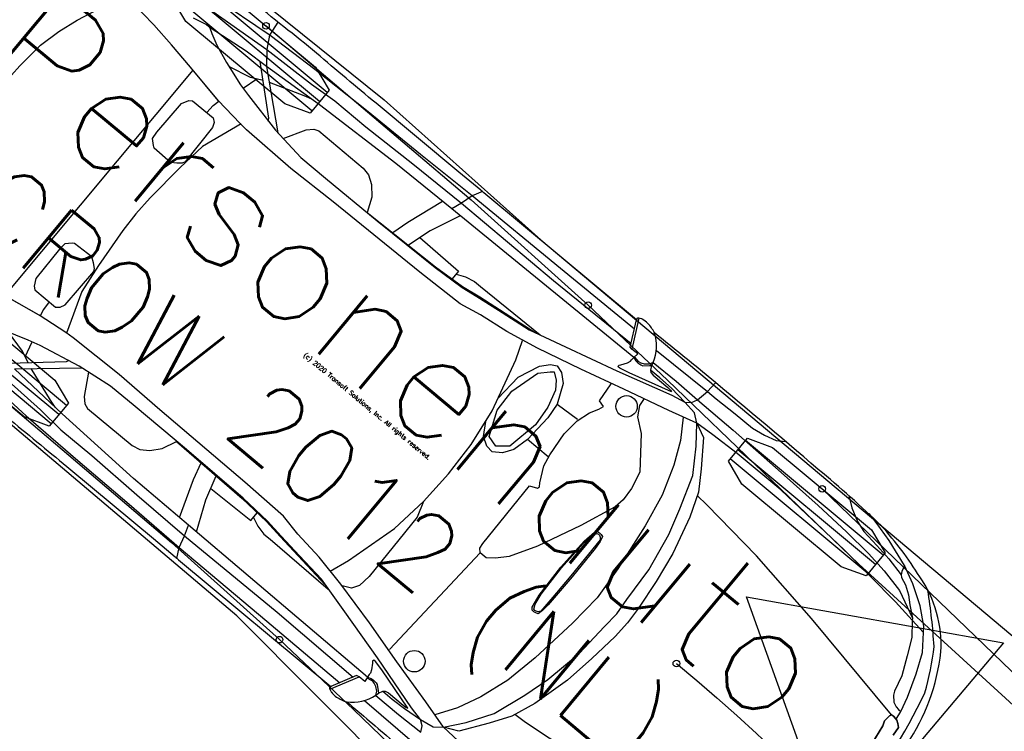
# Model space of a CAD drawing. Header units: metres. Extents: x 183890 to 185675, y 327401 to 328446.
# Tile 21 of 69: x 184137.79 to 184141.56, y 327850.25 to 327852.97. Entities that reach past the tile are written whole.
import ezdxf
from ezdxf.enums import TextEntityAlignment as Align

# ---------------------------------------------------------------- set-up
doc = ezdxf.new("R2010")
doc.units = ezdxf.units.M
doc.header["$LTSCALE"] = 0.2
doc.header["$PDMODE"] = 35
doc.header["$PDSIZE"] = 0.2
for name, color, linetype in [('O_WEGEN_A_TROTTOIR', 252, 'Continuous'), ('O_WEGEN_T_MAATVOERING', 1, 'Continuous'), ('Rijcurves', 1, 'Continuous'), ('Z_ZZZ_L_AAND_INRITTEN', 2, 'Continuous')]:
    doc.layers.add(name, color=color, linetype=linetype)
doc.styles.add('ROMANS', font='romans.shx', dxfattribs={"width": 0.9})
doc.styles.add('TSText', font='Simplex.shx')
doc.dimstyles.new('1_200', dxfattribs={"dimscale": 0.2, "dimtxt": 1.8, "dimasz": 1.8, "dimexe": 1.8, "dimexo": 0.625, "dimgap": 0.9, "dimtad": 1, "dimlfac": -1, "dimzin": 0, "dimdsep": 46, "dimtxsty": 'ROMANS', "dimcen": 0.9, "dimse1": 1, "dimse2": 1, "dimadec": 0, "dimazin": 0, "dimtfac": 1, "dimtix": 1, "dimtofl": 0, "dimtmove": 2, "dimatfit": 3, "dimfxl": 1, "dimtolj": 1, "dimtzin": 0, "dimarcsym": 0})

# ---------------------------------------------------------------- blocks, each defined once
blk = doc.blocks.new('*D109')
at = {"layer": 'Defpoints', "color": 0, "transparency": 16777216}
for p in [(184144.3207, 327850.2052), (184141.4114, 327847.4262), (184141.7247, 327847.1592)]:
    blk.add_point(p, dxfattribs=at)
at = {"layer": 'O_WEGEN_T_MAATVOERING', "color": 0, "lineweight": -2, "transparency": 16777216}
blk.add_line((184143.7738, 327850.1982), (184141.6449, 327847.7002), dxfattribs=at)
at = {"layer": 'O_WEGEN_T_MAATVOERING', "color": 0, "transparency": 16777216}
for points in [[(184143.7282, 327850.2371), (184143.8195, 327850.1593), (184144.0074, 327850.4722)], [(184141.5992, 327847.7391), (184141.6905, 327847.6613), (184141.4114, 327847.4262)]]:
    blk.add_solid(points, dxfattribs=at)
at = {"layer": 'O_WEGEN_T_MAATVOERING', "color": 0, "transparency": 16777216, "insert": (184142.4354, 327849.1827), "char_height": 0.36, "attachment_point": 5, "rotation": 49.5601, "style": 'ROMANS'}
blk.add_mtext('\\A1;4.00', dxfattribs=at)
blk = doc.blocks.new('*U250')
at = {"layer": 'O_WEGEN_T_MAATVOERING', "color": 6, "linetype": 'Continuous'}
blk.add_circle((0, 0), 0.0127, dxfattribs=at)
blk = doc.blocks.new('*U255')
at = {"layer": 'O_WEGEN_T_MAATVOERING', "color": 2, "linetype": 'Continuous'}
blk.add_circle((0, 0), 0.0127, dxfattribs=at)
blk = doc.blocks.new('*U259')
at = {"layer": 'O_WEGEN_T_MAATVOERING', "color": 2, "linetype": 'Continuous'}
blk.add_circle((0, 0), 0.0127, dxfattribs=at)
blk = doc.blocks.new('*U260')
at = {"layer": 'O_WEGEN_T_MAATVOERING', "color": 2, "linetype": 'Continuous'}
blk.add_circle((0, 0), 0.0127, dxfattribs=at)
blk = doc.blocks.new('*U262')
at = {"layer": 'O_WEGEN_T_MAATVOERING', "color": 2, "linetype": 'Continuous'}
blk.add_circle((0, 0), 0.0127, dxfattribs=at)
blk = doc.blocks.new('*U272')
at = {"layer": 'O_WEGEN_T_MAATVOERING', "color": 2, "linetype": 'Continuous'}
blk.add_circle((0, 0), 0.0127, dxfattribs=at)
blk = doc.blocks.new('*U274')
at = {"layer": 'O_WEGEN_T_MAATVOERING', "color": 2, "linetype": 'Continuous'}
blk.add_circle((0, 0), 0.0127, dxfattribs=at)
blk = doc.blocks.new('*U289')
at = {"layer": 'O_WEGEN_T_MAATVOERING', "color": 3, "linetype": 'Continuous', "flags": 128}
for points in [[(184138.0979, 327853.517), (184139.4146, 327852.4578), (184140.0137, 327851.9216), (184142.1151, 327850.156), (184142.3646, 327849.8987), (184142.7049, 327849.4968), (184143.2441, 327849.176), (184143.5071, 327849.0538), (184143.7669, 327848.957), (184144.03, 327848.8832), (184144.2951, 327848.8318), (184144.5703, 327848.8018)], [(184144.8485, 327845.8853), (184144.3459, 327845.9858), (184143.8851, 327846.1348), (184143.4349, 327846.3376), (184143.0191, 327846.5814), (184142.6409, 327846.8571), (184142.2917, 327847.1663), (184141.3212, 327848.1052), (184140.674, 327848.6714), (184140.066, 327849.2594), (184138.8499, 327850.4812), (184136.8887, 327852.1425), (184138.0598, 327853.5487)]]:
    blk.add_lwpolyline(points, dxfattribs=at)
blk = doc.blocks.new('*U293')
at = {"layer": 'O_WEGEN_T_MAATVOERING', "color": 7, "linetype": 'Continuous'}
for p, q in [((-11.962, 2.991), (-11.944, 2.87)), ((-8.621, 3), (-8.686, 2.874)), ((-5.944, 2.687), (-6.103, 3)), ((-6.093, 3.035), (-5.911, 2.679)), ((-4.84, 2.878), (-4.833, 3.03)), ((-3.784, 2.957), (-3.687, 3.023)), ((-2.64, 3.011), (-2.511, 2.914)), ((-2.159, 2.971), (-2.301, 3)), ((-1.891, 2.899), (-2.159, 2.971)), ((-11.944, 2.87), (-11.935, 2.801)), ((-10.366, 2.851), (-11.223, 2.832)), ((-9.519, 2.86), (-10.366, 2.851)), ((-8.686, 2.874), (-9.519, 2.86)), ((-8.686, 2.874), (-8.732, 2.72)), ((-7.25, 2.883), (-8.686, 2.874)), ((-6.048, 2.892), (-7.25, 2.883)), ((-5.666, 2.864), (-4.84, 2.878)), ((-4.87, 2.718), (-4.84, 2.878)), ((-4.84, 2.878), (-4.699, 2.879)), ((-4.699, 2.879), (-4.394, 2.885)), ((-4.394, 2.885), (-4.111, 2.885)), ((-4.111, 2.885), (-3.94, 2.914)), ((-3.94, 2.914), (-3.784, 2.957)), ((-2.511, 2.914), (-2.348, 2.827)), ((-1.539, 2.782), (-1.891, 2.899)), ((-11.927, 2.801), (-12.961, 2.697)), ((-11.935, 2.801), (-11.847, 2.637)), ((-11.223, 2.832), (-11.927, 2.801)), ((-7.222, 2.711), (-5.966, 2.729)), ((-5.6, 2.723), (-5.625, 2.675)), ((-5.6, 2.723), (-5.592, 2.679)), ((-5.598, 2.722), (-5.228, 2.726)), ((-5.228, 2.726), (-4.87, 2.718)), ((-2.348, 2.827), (-2.206, 2.783)), ((-2.206, 2.783), (-1.968, 2.754)), ((-1.968, 2.754), (-1.745, 2.718)), ((-1.312, 2.673), (-1.539, 2.782)), ((-1.539, 2.782), (-1.518, 2.701)), ((-12.952, 2.551), (-11.847, 2.637)), ((-11.847, 2.637), (-11.135, 2.661)), ((-11.847, 2.637), (-11.714, 2.473)), ((-11.135, 2.661), (-10.775, 2.689)), ((-10.775, 2.689), (-10.269, 2.689)), ((-10.269, 2.689), (-9.519, 2.708)), ((-9.519, 2.708), (-8.732, 2.72)), ((-8.732, 2.72), (-8.778, 2.585)), ((-5.826, 2.612), (-8.778, 2.585)), ((-8.732, 2.72), (-7.222, 2.711)), ((-5.911, 2.679), (-5.944, 2.687)), ((-5.817, 2.679), (-5.911, 2.679)), ((-5.829, 2.575), (-5.826, 2.612)), ((-5.826, 2.612), (-5.817, 2.679)), ((-5.826, 2.612), (-5.78, 2.599)), ((-5.813, 2.623), (-5.825, 2.624)), ((-5.78, 2.619), (-5.813, 2.623)), ((-5.744, 2.611), (-5.78, 2.619)), ((-5.78, 2.599), (-5.744, 2.595)), ((-5.711, 2.619), (-5.744, 2.611)), ((-5.744, 2.595), (-5.699, 2.599)), ((-5.67, 2.635), (-5.711, 2.619)), ((-5.699, 2.599), (-5.674, 2.607)), ((-5.674, 2.607), (-5.613, 2.663)), ((-5.625, 2.675), (-5.67, 2.635)), ((-5.613, 2.663), (-5.592, 2.679)), ((-5.592, 2.679), (-5.564, 2.627)), ((-5.564, 2.627), (-5.543, 2.607)), ((-5.411, 2.626), (-5.563, 2.626)), ((-5.543, 2.607), (-5.498, 2.599)), ((-5.498, 2.599), (-5.257, 2.599)), ((-5.217, 2.622), (-5.411, 2.626)), ((-5.257, 2.599), (-5.208, 2.595)), ((-4.974, 2.595), (-5.217, 2.622)), ((-4.974, 2.595), (-4.907, 2.646)), ((-4.907, 2.646), (-4.87, 2.718)), ((-4.87, 2.718), (-4.282, 2.711)), ((-4.282, 2.711), (-3.479, 2.689)), ((-3.479, 2.689), (-2.854, 2.667)), ((-2.854, 2.667), (-2.37, 2.638)), ((-2.37, 2.638), (-1.983, 2.609)), ((-1.983, 2.609), (-1.693, 2.566)), ((-1.745, 2.718), (-1.499, 2.664)), ((-1.518, 2.701), (-1.499, 2.664)), ((-1.499, 2.664), (-1.475, 2.641)), ((-1.475, 2.641), (-1.375, 2.603)), ((-1.375, 2.603), (-1.265, 2.529)), ((-1.063, 2.519), (-1.312, 2.673)), ((-10.892, 2.528), (-11.714, 2.473)), ((-11.559, 2.341), (-11.118, 2.492)), ((-11.118, 2.492), (-11.018, 2.52)), ((-9.684, 2.575), (-10.892, 2.528)), ((-8.778, 2.585), (-9.684, 2.575)), ((-8.926, 2.583), (-9.093, 2.104)), ((-8.644, 2.586), (-8.813, 2.2)), ((-5.891, 2.439), (-5.846, 2.511)), ((-5.884, 2.349), (-5.155, 2.555)), ((-5.846, 2.511), (-5.829, 2.551)), ((-5.829, 2.551), (-5.829, 2.575)), ((-5.187, 2.587), (-5.748, 2.427)), ((-5.208, 2.595), (-5.187, 2.587)), ((-5.155, 2.555), (-4.974, 2.595)), ((-4.692, 2.487), (-5.062, 2.384)), ((-4.795, 2.566), (-4.974, 2.595)), ((-4.692, 2.487), (-4.795, 2.566)), ((-4.44, 2.502), (-4.692, 2.487)), ((-4.692, 2.487), (-4.509, 2.4)), ((-4.509, 2.258), (-4.692, 2.487)), ((-4.058, 2.518), (-4.44, 2.502)), ((-3.345, 2.518), (-4.058, 2.518)), ((-2.241, 2.446), (-3.345, 2.518)), ((-1.693, 2.566), (-1.388, 2.5)), ((-1.388, 2.5), (-1.039, 2.337)), ((-1.265, 2.529), (-1.174, 2.445)), ((-0.867, 2.351), (-1.063, 2.519)), ((-12.812, 2.354), (-12.632, 2.395)), ((-12.632, 2.395), (-12.59, 2.395)), ((-12.59, 2.395), (-12.569, 2.39)), ((-12.569, 2.39), (-12.506, 2.349)), ((-12.033, 2.456), (-12.568, 2.39)), ((-11.714, 2.473), (-12.033, 2.456)), ((-11.272, 1.991), (-11.814, 2.468)), ((-11.714, 2.473), (-11.069, 1.922)), ((-5.907, 2.419), (-5.891, 2.439)), ((-5.903, 2.399), (-5.907, 2.419)), ((-5.874, 2.399), (-5.903, 2.399)), ((-5.748, 2.427), (-5.874, 2.399)), ((-5.062, 2.384), (-5.667, 2.229)), ((-4.872, 2.435), (-4.709, 2.187)), ((-4.509, 2.4), (-4.282, 2.081)), ((-1.336, 2.357), (-2.241, 2.446)), ((-1.024, 2.315), (-1.336, 2.357)), ((-1.174, 2.445), (-1.039, 2.337)), ((-0.819, 2.286), (-0.867, 2.351)), ((-12.506, 2.349), (-12.363, 2.277)), ((-12.363, 2.277), (-12.131, 2.189)), ((-11.779, 2.239), (-12.067, 2.169)), ((-11.632, 2.307), (-11.779, 2.239)), ((-11.705, 2.273), (-11.76, 2.073)), ((-10.819, 2.179), (-10.752, 2.245)), ((-10.752, 2.245), (-10.691, 2.271)), ((-10.691, 2.271), (-9.961, 2.267)), ((-9.961, 2.267), (-9.856, 2.247)), ((-9.856, 2.247), (-9.748, 2.175)), ((-6.572, 2.166), (-5.884, 2.349)), ((-5.667, 2.229), (-6.243, 2.074)), ((-5.398, 2.3), (-5.387, 2.196)), ((-4.309, 1.948), (-4.509, 2.258)), ((-1.039, 2.337), (-1.02, 2.309)), ((-0.819, 2.286), (-1.024, 2.315)), ((-1.02, 2.309), (-0.891, 2.146)), ((-0.666, 2.085), (-0.819, 2.286)), ((-12.131, 2.189), (-11.815, 2.087)), ((-10.973, 1.91), (-10.819, 2.179)), ((-9.748, 2.175), (-9.646, 2.057)), ((-9.093, 2.104), (-9.156, 1.882)), ((-8.813, 2.2), (-8.905, 1.887)), ((-7.059, 2.04), (-6.572, 2.166)), ((-5.81, 1.918), (-5.832, 2.176)), ((-5.387, 2.196), (-5.313, 2.073)), ((-4.709, 2.187), (-4.573, 1.895)), ((-0.891, 2.146), (-0.786, 1.931)), ((-13.134, 1.968), (-13.529, 2.009)), ((-11.815, 2.087), (-11.654, 2.045)), ((-11.654, 2.045), (-11.113, 1.928)), ((-11.256, 1.959), (-11.272, 1.991)), ((-9.646, 2.057), (-9.566, 1.873)), ((-8.857, 2.05), (-8.211, 2.038)), ((-8.211, 1.99), (-8.1, 2.039)), ((-8.211, 2.038), (-8.211, 1.915)), ((-8.1, 2.039), (-7.976, 2.065)), ((-7.976, 2.065), (-7.877, 2.065)), ((-7.877, 2.065), (-6.913, 2.078)), ((-7.8, 1.96), (-6.978, 2.061)), ((-7.794, 1.948), (-7.459, 1.988)), ((-7.459, 1.988), (-7.059, 2.04)), ((-6.243, 2.074), (-6.83, 1.931)), ((-5.313, 2.073), (-5.144, 1.938)), ((-4.282, 2.081), (-4.119, 1.833)), ((-0.556, 1.828), (-0.666, 2.085)), ((-12.801, 1.917), (-13.134, 1.968)), ((-12.443, 1.855), (-12.801, 1.917)), ((-11.113, 1.928), (-10.649, 1.869)), ((-10.649, 1.869), (-10.245, 1.869)), ((-10.245, 1.869), (-9.403, 1.869)), ((-9.566, 1.873), (-8.472, 1.896)), ((-9.403, 1.869), (-8.467, 1.886)), ((-8.472, 1.896), (-8.051, 1.922)), ((-8.467, 1.886), (-8.046, 1.911)), ((-8.051, 1.922), (-7.8, 1.96)), ((-8.046, 1.911), (-7.794, 1.948)), ((-6.83, 1.931), (-7.259, 1.845)), ((-6.946, 1.641), (-7.038, 1.882)), ((-6.668, 1.773), (-6.573, 1.876)), ((-6.573, 1.876), (-6.499, 1.918)), ((-6.499, 1.918), (-6.403, 1.887)), ((-6.403, 1.887), (-6.297, 1.794)), ((-5.726, 1.897), (-5.81, 1.918)), ((-5.747, 1.835), (-5.726, 1.897)), ((-5.144, 1.938), (-4.847, 1.556)), ((-4.573, 1.895), (-4.446, 1.514)), ((-4.164, 1.523), (-4.309, 1.948)), ((-0.786, 1.931), (-0.68, 1.693)), ((-11.893, 1.755), (-12.448, 1.854)), ((-11.905, 1.757), (-12.443, 1.855)), ((-12.392, -1.846), (-12.392, 1.846)), ((-11.913, 1.668), (-11.893, 1.755)), ((-11.508, 1.71), (-11.905, 1.757)), ((-7.934, 1.735), (-8.578, 1.718)), ((-7.647, 1.794), (-7.934, 1.735)), ((-7.259, 1.845), (-7.647, 1.794)), ((-6.784, 1.494), (-6.668, 1.773)), ((-6.626, 1.691), (-6.52, 1.804)), ((-6.52, 1.804), (-6.477, 1.835)), ((-6.477, 1.835), (-6.393, 1.773)), ((-6.393, 1.773), (-6.319, 1.67)), ((-6.297, 1.794), (-6.192, 1.546)), ((-5.81, 1.722), (-5.747, 1.835)), ((-4.119, 1.833), (-4.001, 1.523)), ((-3.937, 1.78), (-4.102, 1.79)), ((-3.047, 1.683), (-3.937, 1.78)), ((-0.45, 1.534), (-0.556, 1.828)), ((-13.911, 1.398), (-13.789, 1.689)), ((-11.919, 1.547), (-11.913, 1.668)), ((-11.496, 1.712), (-11.688, 1.186)), ((-11.396, 1.702), (-11.508, 1.71)), ((-10.657, 1.685), (-11.396, 1.702)), ((-9.979, 1.702), (-10.657, 1.685)), ((-8.578, 1.718), (-9.979, 1.702)), ((-6.762, 0.96), (-6.946, 1.641)), ((-6.732, 1.309), (-6.626, 1.691)), ((-6.319, 1.67), (-6.255, 1.443)), ((-5.863, 1.546), (-5.81, 1.722)), ((-2.012, 1.523), (-3.047, 1.683)), ((-0.68, 1.693), (-0.628, 1.487)), ((-12.234, 1.43), (-12.189, 1.52)), ((-12.189, 1.52), (-12.152, 1.546)), ((-12.152, 1.546), (-11.814, 1.547)), ((-11.814, 1.547), (-11.768, 1.512)), ((-11.768, 1.512), (-11.741, 1.449)), ((-6.807, 1.125), (-6.784, 1.494)), ((-6.192, 1.546), (-5.874, 1.567)), ((-6.192, 1.546), (-6.17, 1.34)), ((-5.885, 1.319), (-5.863, 1.546)), ((-4.847, 1.556), (-4.794, 1.329)), ((-4.446, 1.514), (-4.364, 1.081)), ((-4.064, 1.187), (-4.164, 1.523)), ((-4.001, 1.523), (-3.873, 1.036)), ((-0.464, 1.232), (-2.012, 1.523)), ((-0.628, 1.487), (-0.604, 1.441)), ((-0.402, 1.342), (-0.45, 1.534)), ((-13.999, 1.14), (-13.911, 1.398)), ((-12.242, 0.958), (-12.234, 1.43)), ((-11.741, 1.449), (-11.73, 0.897)), ((-6.255, 1.443), (-6.234, 1.174)), ((-0.604, 1.441), (-0.546, 1.375)), ((-0.546, 1.375), (-0.484, 1.347)), ((-6.721, 1.009), (-6.732, 1.309)), ((-6.17, 1.34), (-6.192, 0.968)), ((-5.853, 0.999), (-5.885, 1.319)), ((-4.794, 1.329), (-4.784, 1.154)), ((-0.484, 1.347), (-0.441, 1.342)), ((-0.434, 1.238), (-0.464, 1.232)), ((-0.464, 1.232), (-0.434, 1.238)), ((-0.441, 1.342), (-0.402, 1.342)), ((-0.398, 1.232), (-0.434, 1.238)), ((-0.434, 1.238), (-0.398, 1.232)), ((-0.386, 1.229), (-0.402, 1.342)), ((-14.065, 0.86), (-13.999, 1.14)), ((-11.688, 1.186), (-11.734, 0.803)), ((-6.234, 1.174), (-6.308, 0.762)), ((-4.784, 1.154), (-4.805, 1.02)), ((-3.973, 0.682), (-4.064, 1.187)), ((-0.476, 1.209), (-0.482, 1.121)), ((-0.482, 1.121), (-0.476, 1.209)), ((-0.482, 1.121), (-0.458, 1.058)), ((-0.458, 1.058), (-0.482, 1.121)), ((-0.464, 1.232), (-0.476, 1.209)), ((-0.476, 1.209), (-0.464, 1.232)), ((-0.368, 1.226), (-0.398, 1.232)), ((-0.398, 1.232), (-0.368, 1.226)), ((-0.333, 1.203), (-0.368, 1.226)), ((-0.368, 1.226), (-0.333, 1.203)), ((-0.297, 1.168), (-0.333, 1.203)), ((-0.333, 1.203), (-0.297, 1.168)), ((-0.285, 1.052), (-0.297, 1.168)), ((-0.297, 1.168), (-0.285, 1.052)), ((-6.587, 0.687), (-6.721, 1.009)), ((-5.821, 0.844), (-5.853, 0.999)), ((-4.805, 1.02), (-4.985, 0.565)), ((-4.364, 1.081), (-4.282, 0.443)), ((-3.873, 1.036), (-3.81, 0.629)), ((-0.458, 1.058), (-0.422, 0.796)), ((-0.422, 0.796), (-0.458, 1.058)), ((-12.233, 0.86), (-12.242, 0.958)), ((-11.73, 0.897), (-11.748, 0.861)), ((-6.698, 0.467), (-6.762, 0.96)), ((-6.192, 0.968), (-6.245, 0.762)), ((-5.853, 0.968), (-6.192, 0.968)), ((-14.098, 0.494), (-14.065, 0.86)), ((-12.168, 0.798), (-12.233, 0.86)), ((-12.141, 0.78), (-12.168, 0.798)), ((-11.867, 0.772), (-12.141, 0.78)), ((-11.803, 0.817), (-11.867, 0.772)), ((-11.748, 0.861), (-11.803, 0.817)), ((-11.734, 0.803), (-11.779, 0.268)), ((-6.643, 0.642), (-6.742, 0.806)), ((-6.308, 0.762), (-6.446, 0.648)), ((-6.245, 0.762), (-6.329, 0.638)), ((-5.726, 0.648), (-5.821, 0.844)), ((-6.53, 0.576), (-6.643, 0.642)), ((-6.446, 0.648), (-6.587, 0.687)), ((-6.329, 0.638), (-6.435, 0.565)), ((-5.694, 0.607), (-5.726, 0.648)), ((-4.8, 0.613), (-4.775, 0.641)), ((-4.794, 0.56), (-4.768, 0.619)), ((-4.775, 0.641), (-4.746, 0.644)), ((-4.768, 0.619), (-4.746, 0.625)), ((-4.746, 0.644), (-4.717, 0.641)), ((-4.746, 0.625), (-4.727, 0.622)), ((-4.727, 0.622), (-4.705, 0.61)), ((-4.717, 0.641), (-4.689, 0.632)), ((-4.689, 0.632), (-4.673, 0.566)), ((-3.946, 0.222), (-3.973, 0.682)), ((-3.81, 0.629), (-3.764, 0.23)), ((-6.435, 0.565), (-6.53, 0.576)), ((-5.8, 0.534), (-5.705, 0.576)), ((-5.789, -0.395), (-5.8, 0.534)), ((-5.705, 0.576), (-5.694, 0.607)), ((-4.985, 0.565), (-5.239, 0.018)), ((-4.829, 0.442), (-4.8, 0.613)), ((-4.819, 0.417), (-4.794, 0.56)), ((-4.705, 0.61), (-4.685, 0.582)), ((-4.685, 0.582), (-4.682, 0.352)), ((-4.673, 0.566), (-4.663, 0.461)), ((-14.109, 0.182), (-14.098, 0.494)), ((-6.68, 0), (-6.698, 0.467)), ((-4.845, 0), (-4.829, 0.442)), ((-4.832, 0), (-4.819, 0.417)), ((-4.663, 0.461), (-4.657, 0)), ((-4.282, 0.443), (-4.247, 0)), ((-11.779, 0.268), (-11.788, 0)), ((-4.682, 0.352), (-4.679, 0)), ((-3.929, 0), (-3.946, 0.222)), ((-3.764, 0.23), (-3.755, 0)), ((-11.788, 0), (-11.779, -0.268)), ((-6.698, -0.467), (-6.68, 0)), ((-5.239, 0.018), (-5.429, -0.312)), ((-4.829, -0.442), (-4.845, 0)), ((-4.819, -0.417), (-4.832, 0)), ((-4.679, 0), (-4.682, -0.352)), ((-4.657, 0), (-4.663, -0.461)), ((-4.247, 0), (-4.282, -0.443)), ((-3.946, -0.222), (-3.929, 0)), ((-3.755, 0), (-3.764, -0.23)), ((-3.973, -0.682), (-3.946, -0.222)), ((-3.764, -0.23), (-3.81, -0.629)), ((-11.779, -0.268), (-11.734, -0.803)), ((-5.429, -0.312), (-5.546, -0.436)), ((-4.682, -0.352), (-4.685, -0.582)), ((-6.762, -0.96), (-6.698, -0.467)), ((-6.698, -0.467), (-6.632, -0.67)), ((-5.779, -0.467), (-5.789, -0.395)), ((-5.736, -0.508), (-5.779, -0.467)), ((-5.546, -0.436), (-5.641, -0.508)), ((-4.8, -0.613), (-4.829, -0.442)), ((-4.794, -0.56), (-4.819, -0.417)), ((-4.663, -0.461), (-4.673, -0.566)), ((-4.282, -0.443), (-4.364, -1.081)), ((-5.836, -2.172), (-5.736, -0.508)), ((-5.641, -0.508), (-5.736, -0.508)), ((-4.775, -0.641), (-4.8, -0.613)), ((-4.768, -0.619), (-4.794, -0.56)), ((-4.705, -0.61), (-4.727, -0.622)), ((-4.685, -0.582), (-4.705, -0.61)), ((-4.673, -0.566), (-4.689, -0.632)), ((-6.632, -0.67), (-6.621, -1.63)), ((-4.746, -0.644), (-4.775, -0.641)), ((-4.746, -0.625), (-4.768, -0.619)), ((-4.727, -0.622), (-4.746, -0.625)), ((-4.717, -0.641), (-4.746, -0.644)), ((-4.689, -0.632), (-4.717, -0.641)), ((-4.064, -1.187), (-3.973, -0.682)), ((-3.81, -0.629), (-3.873, -1.036)), ((-12.233, -0.86), (-12.242, -0.958)), ((-12.168, -0.798), (-12.233, -0.86)), ((-12.141, -0.78), (-12.168, -0.798)), ((-11.867, -0.772), (-12.141, -0.78)), ((-11.803, -0.817), (-11.867, -0.772)), ((-11.748, -0.861), (-11.803, -0.817)), ((-11.73, -0.897), (-11.748, -0.861)), ((-11.734, -0.803), (-11.688, -1.186)), ((-12.242, -0.958), (-12.234, -1.43)), ((-11.741, -1.449), (-11.73, -0.897)), ((-6.946, -1.641), (-6.762, -0.96)), ((-4.364, -1.081), (-4.446, -1.514)), ((-3.873, -1.036), (-4.001, -1.523)), ((-11.688, -1.186), (-11.496, -1.712)), ((-4.164, -1.523), (-4.064, -1.187)), ((-12.234, -1.43), (-12.189, -1.52)), ((-11.768, -1.512), (-11.741, -1.449)), ((-12.189, -1.52), (-12.152, -1.546)), ((-12.152, -1.546), (-11.814, -1.547)), ((-11.919, -1.547), (-11.913, -1.668)), ((-11.814, -1.547), (-11.768, -1.512)), ((-4.446, -1.514), (-4.573, -1.895)), ((-4.309, -1.948), (-4.164, -1.523)), ((-4.001, -1.523), (-4.119, -1.833)), ((-11.913, -1.668), (-11.893, -1.755)), ((-11.508, -1.71), (-11.905, -1.757)), ((-11.396, -1.702), (-11.508, -1.71)), ((-10.657, -1.685), (-11.396, -1.702)), ((-9.979, -1.702), (-10.657, -1.685)), ((-8.578, -1.718), (-9.979, -1.702)), ((-7.934, -1.735), (-8.578, -1.718)), ((-7.04, -1.889), (-6.946, -1.641)), ((-6.621, -1.63), (-6.642, -1.792)), ((-3.047, -1.683), (-3.937, -1.78)), ((-11.893, -1.755), (-12.448, -1.854)), ((-11.905, -1.757), (-12.443, -1.855)), ((-7.647, -1.794), (-7.934, -1.735)), ((-7.259, -1.845), (-7.647, -1.794)), ((-6.83, -1.931), (-7.259, -1.845)), ((-6.642, -1.792), (-6.694, -1.883)), ((-4.119, -1.833), (-4.282, -2.081)), ((-3.937, -1.78), (-4.102, -1.79)), ((-11.714, -2.473), (-11.069, -1.922)), ((-11.113, -1.928), (-11.654, -2.045)), ((-11.256, -1.959), (-11.272, -1.991)), ((-10.649, -1.869), (-11.113, -1.928)), ((-10.973, -1.91), (-10.819, -2.179)), ((-10.245, -1.869), (-10.649, -1.869)), ((-9.403, -1.869), (-10.245, -1.869)), ((-9.646, -2.057), (-9.566, -1.873)), ((-9.566, -1.873), (-8.472, -1.896)), ((-8.467, -1.886), (-9.403, -1.869)), ((-9.093, -2.104), (-9.156, -1.882)), ((-8.813, -2.2), (-8.905, -1.887)), ((-8.472, -1.896), (-8.051, -1.922)), ((-8.046, -1.911), (-8.467, -1.886)), ((-8.211, -2.038), (-8.211, -1.915)), ((-8.051, -1.922), (-7.8, -1.96)), ((-7.794, -1.948), (-8.046, -1.911)), ((-7.8, -1.96), (-6.978, -2.061)), ((-7.459, -1.988), (-7.794, -1.948)), ((-6.243, -2.074), (-6.83, -1.931)), ((-6.694, -1.883), (-6.803, -1.936)), ((-4.573, -1.895), (-4.709, -2.187)), ((-4.509, -2.258), (-4.309, -1.948)), ((-11.815, -2.087), (-12.131, -2.189)), ((-11.654, -2.045), (-11.815, -2.087)), ((-11.272, -1.991), (-11.814, -2.468)), ((-11.705, -2.273), (-11.76, -2.073)), ((-9.748, -2.175), (-9.646, -2.057)), ((-8.857, -2.05), (-8.211, -2.038)), ((-8.211, -1.99), (-8.1, -2.039)), ((-8.1, -2.039), (-7.976, -2.065)), ((-7.976, -2.065), (-7.877, -2.065)), ((-7.877, -2.065), (-6.913, -2.078)), ((-7.059, -2.04), (-7.459, -1.988)), ((-6.572, -2.166), (-7.059, -2.04)), ((-5.667, -2.229), (-6.243, -2.074)), ((-4.282, -2.081), (-4.509, -2.4)), ((-11.779, -2.239), (-12.067, -2.169)), ((-10.819, -2.179), (-10.752, -2.245)), ((-9.856, -2.247), (-9.748, -2.175)), ((-8.926, -2.583), (-9.093, -2.104)), ((-8.644, -2.586), (-8.813, -2.2)), ((-5.884, -2.349), (-6.572, -2.166)), ((-4.709, -2.187), (-4.872, -2.435)), ((-11.632, -2.307), (-11.779, -2.239)), ((-11.559, -2.341), (-11.118, -2.492)), ((-10.752, -2.245), (-10.691, -2.271)), ((-10.691, -2.271), (-9.961, -2.267)), ((-9.961, -2.267), (-9.856, -2.247)), ((-5.155, -2.555), (-5.884, -2.349)), ((-5.062, -2.384), (-5.667, -2.229)), ((-4.692, -2.487), (-4.509, -2.258)), ((-10.892, -2.528), (-11.714, -2.473)), ((-5.903, -2.399), (-5.907, -2.419)), ((-5.907, -2.419), (-5.891, -2.439)), ((-5.874, -2.399), (-5.903, -2.399)), ((-5.891, -2.439), (-5.846, -2.511)), ((-5.748, -2.427), (-5.874, -2.399)), ((-5.187, -2.587), (-5.748, -2.427)), ((-4.692, -2.487), (-5.062, -2.384)), ((-4.509, -2.4), (-4.692, -2.487)), ((-11.118, -2.492), (-11.018, -2.52)), ((-9.684, -2.575), (-10.892, -2.528)), ((-8.778, -2.585), (-9.684, -2.575)), ((-5.826, -2.612), (-8.778, -2.585)), ((-8.732, -2.72), (-8.778, -2.585)), ((-5.846, -2.511), (-5.829, -2.551)), ((-5.829, -2.551), (-5.829, -2.575)), ((-5.829, -2.575), (-5.826, -2.612)), ((-5.78, -2.599), (-5.744, -2.595)), ((-5.744, -2.595), (-5.699, -2.599)), ((-5.257, -2.599), (-5.208, -2.595)), ((-5.217, -2.622), (-4.974, -2.595)), ((-5.208, -2.595), (-5.187, -2.587)), ((-4.974, -2.595), (-5.155, -2.555)), ((-4.974, -2.595), (-4.795, -2.566)), ((-4.907, -2.646), (-4.974, -2.595)), ((-4.795, -2.566), (-4.692, -2.487)), ((-4.44, -2.502), (-4.692, -2.487)), ((-11.847, -2.637), (-11.135, -2.661)), ((-11.135, -2.661), (-10.775, -2.689)), ((-10.775, -2.689), (-10.269, -2.689)), ((-10.269, -2.689), (-9.519, -2.708)), ((-9.519, -2.708), (-8.732, -2.72)), ((-8.732, -2.72), (-7.222, -2.711)), ((-8.686, -2.874), (-8.732, -2.72)), ((-7.222, -2.711), (-5.966, -2.729)), ((-5.944, -2.687), (-6.103, -3)), ((-6.093, -3.035), (-5.911, -2.679)), ((-5.911, -2.679), (-5.944, -2.687)), ((-5.817, -2.679), (-5.911, -2.679)), ((-5.826, -2.612), (-5.78, -2.599)), ((-5.826, -2.612), (-5.817, -2.679)), ((-5.813, -2.623), (-5.825, -2.624)), ((-5.78, -2.619), (-5.813, -2.623)), ((-5.744, -2.611), (-5.78, -2.619)), ((-5.711, -2.619), (-5.744, -2.611)), ((-5.67, -2.635), (-5.711, -2.619)), ((-5.699, -2.599), (-5.674, -2.607)), ((-5.674, -2.607), (-5.613, -2.663)), ((-5.625, -2.675), (-5.67, -2.635)), ((-5.6, -2.723), (-5.625, -2.675)), ((-5.613, -2.663), (-5.592, -2.679)), ((-5.6, -2.723), (-5.592, -2.679)), ((-5.592, -2.679), (-5.564, -2.627)), ((-5.564, -2.627), (-5.543, -2.607)), ((-5.563, -2.626), (-5.411, -2.626)), ((-5.543, -2.607), (-5.498, -2.599)), ((-5.498, -2.599), (-5.257, -2.599)), ((-5.411, -2.626), (-5.217, -2.622)), ((-5.228, -2.726), (-4.87, -2.718)), ((-4.87, -2.718), (-4.907, -2.646)), ((-11.927, -2.801), (-11.223, -2.832)), ((-11.223, -2.832), (-10.366, -2.851)), ((-5.598, -2.722), (-5.228, -2.726)), ((-10.366, -2.851), (-9.519, -2.86)), ((-9.519, -2.86), (-8.686, -2.874)), ((-8.621, -3), (-8.686, -2.874)), ((-8.686, -2.874), (-7.25, -2.883)), ((-7.25, -2.883), (-6.048, -2.892)), ((-5.666, -2.864), (-4.84, -2.878))]:
    blk.add_line(p, q, dxfattribs=at)
at = {"layer": 'O_WEGEN_T_MAATVOERING', "color": 2, "linetype": 'Continuous'}
for p, q in [((-10.918, 2.71), (-13.169, 2.71)), ((-10.918, 2.56), (-13.169, 2.56)), ((-10.918, 2.41), (-13.169, 2.41)), ((-10.918, -2.41), (-13.169, -2.41)), ((-10.918, -2.56), (-13.169, -2.56)), ((-10.918, -2.71), (-13.169, -2.71))]:
    blk.add_line(p, q, dxfattribs=at)
at = {"layer": 'O_WEGEN_T_MAATVOERING', "color": 7, "linetype": 'Continuous'}
for points in [[(-11.338, -3.002, -0.002997), (-10.359, -2.997), (-9.007, -2.997), (-8.65, -3, 0.003416), (-8.597, -3), (-6.103, -3, -0.0059), (-6.103, -3.002, 0.006681), (-6.106, -3.007, 0.086242), (-6.108, -3.011, 0.010282), (-6.108, -3.013, 0.019469), (-6.108, -3.013, -0.002747), (-6.108, -3.014, 0.009896), (-6.108, -3.015, -0.007246), (-6.108, -3.015, 0.019151), (-6.108, -3.016, -0.009953), (-6.108, -3.016, 0.02206), (-6.108, -3.016, 0.019116), (-6.107, -3.019, 0.049086), (-6.107, -3.021, 0.006478), (-6.106, -3.022, 0.028704), (-6.106, -3.023), (-6.105, -3.024), (-6.105, -3.024), (-6.105, -3.024), (-6.105, -3.024), (-6.104, -3.025, -0.028056), (-6.104, -3.025, 0.033418), (-6.104, -3.025, 0.00867), (-6.101, -3.028, 0.000288), (-6.097, -3.032, 0.091006), (-6.093, -3.035), (-6.06, -3.049, 0.000003), (-6.059, -3.05, 0.250979), (-6.053, -3.051, 0.0603), (-5.964, -3.055, 0.089605), (-5.826, -3.018, -0.000328), (-5.078, -3.027, 0.00399)], [(-0.079, 1.072, 0.121029), (-0.493, 2.239, 0.168335), (-1.303, 2.795, 0.045444), (-2.081, 2.977, 0.020498), (-3.145, 3.016, 0.00399), (-5.078, 3.027, -0.000328), (-5.826, 3.018, 0.089605), (-5.964, 3.055, 0.0603), (-6.053, 3.051, 0.250979), (-6.059, 3.05, 0.000003), (-6.06, 3.049), (-6.093, 3.035, 0.091006), (-6.097, 3.032, 0.000288), (-6.101, 3.028, 0.00867), (-6.104, 3.025, 0.033418), (-6.104, 3.025, -0.028056), (-6.104, 3.025), (-6.105, 3.024), (-6.105, 3.024), (-6.105, 3.024), (-6.105, 3.024), (-6.106, 3.023, 0.028704), (-6.106, 3.022, 0.006478), (-6.107, 3.021, 0.049086), (-6.107, 3.019, 0.019116), (-6.108, 3.016, 0.02206), (-6.108, 3.016, -0.009953), (-6.108, 3.016, 0.019151), (-6.108, 3.015, -0.007246), (-6.108, 3.015, 0.009896), (-6.108, 3.014, -0.002747), (-6.108, 3.013, 0.019469), (-6.108, 3.013, 0.010282), (-6.108, 3.011, 0.086242), (-6.106, 3.007, 0.006681), (-6.103, 3.002, -0.0059), (-6.103, 3), (-8.597, 3, 0.003416), (-8.65, 3), (-9.007, 2.997), (-10.359, 2.997, -0.002997), (-11.338, 3.002, 0.015295), (-11.864, 2.992, -0.001731), (-12.947, 2.991, 0.023044)]]:
    blk.add_lwpolyline(points, format="xyb", dxfattribs=at)
at = {"layer": 'O_WEGEN_T_MAATVOERING', "color": 7, "linetype": 'Continuous', "flags": 128}
for points in [[(-10.918, 2.747), (-10.918, 2.372), (-11.233, 2.259), (-12.854, 2.259), (-13.169, 2.372), (-13.169, 2.747), (-12.854, 2.86), (-11.233, 2.86)], [(-10.918, -2.372), (-10.918, -2.747), (-11.233, -2.86), (-12.854, -2.86), (-13.169, -2.747), (-13.169, -2.372), (-12.854, -2.259), (-11.233, -2.259)]]:
    blk.add_lwpolyline(points, close=True, dxfattribs=at)
at = {"layer": 'O_WEGEN_T_MAATVOERING', "color": 7, "linetype": 'Continuous'}
for centre in [(-5.503, 2.084), (-5.503, -2.084)]:
    blk.add_circle(centre, 0.135, dxfattribs=at)
for centre, radius, start, end in [((-6.089, 2.581), 0.509, 16.1007, 59.0906), ((-5.375, -2.219), 6.528, 43.0418, 49.2562), ((-3.675, 0.237), 3.666, 23.7799, 33.0718), ((-8.713, -0.378), 8.65, 2.5062, 14.0037), ((-6.087, -2.583), 0.506, 300.7803, 344.0284)]:
    blk.add_arc(centre, radius, start, end, dxfattribs=at)
blk = doc.blocks.new('*U292')
at = {"layer": 'O_WEGEN_T_MAATVOERING', "color": 2, "linetype": 'Continuous'}
for p, q in [((0.792, 0.4151), (0.2648, 0.854)), ((0.7627, 0.3799), (0.2355, 0.8189)), ((0.7334, 0.3447), (0.2063, 0.7837))]:
    blk.add_line(p, q, dxfattribs=at)
at = {"layer": 'O_WEGEN_T_MAATVOERING', "color": 7, "linetype": 'Continuous', "flags": 128}
blk.add_lwpolyline([(0.7992, 0.4238), (0.7262, 0.336), (0.6304, 0.371), (0.2508, 0.6871), (0.199, 0.775), (0.2721, 0.8628), (0.3679, 0.8277), (0.7475, 0.5117)], close=True, dxfattribs=at)
at = {"layer": 'O_WEGEN_T_MAATVOERING', "xscale": 0.3047304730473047, "yscale": 0.3047304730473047, "zscale": 0.3047304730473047, "rotation": 320.2152348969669}
blk.add_blockref('*U293', (0.6916, -0.5759), dxfattribs=at)
at = {"layer": 'O_WEGEN_T_MAATVOERING', "color": 4, "style": 'TSText'}
for s, height, p in [('Personenauto', 0.43575, (-1.0217, 1.1797)), ('CROW 2012 (NL)', 0.2905, (-1.3702, 0.7611)), ('(c) 2020 Transoft Solutions, Inc. All rights reserved.', 0.01743, (-1.1834, 0.9855))]:
    blk.add_text(s, height=height, rotation=320.2152, dxfattribs=at).set_placement(p, align=Align.MIDDLE_CENTER)
blk = doc.blocks.new('*U249')
at = {"layer": 'O_WEGEN_T_MAATVOERING', "color": 2, "linetype": 'Continuous', "flags": 128}
for points in [[(184138.9617, 327852.741), (184139.747, 327852.0755), (184140.1952, 327851.6713)], [(184140.1952, 327851.6713), (184140.4991, 327851.3849), (184141.2316, 327850.6793), (184141.9411, 327850.0314), (184142.6383, 327849.4894), (184143.3161, 327849.0917), (184143.9642, 327848.8544), (184144.6346, 327848.7544), (184145.3106, 327848.7916), (184145.8368, 327848.9191)], [(184137.8464, 327851.4016), (184138.6003, 327850.7628), (184139.0131, 327850.3904)], [(184141.0904, 327850.9685), (184141.8497, 327850.2368), (184142.247, 327849.7758)], [(184139.0131, 327850.3904), (184139.297, 327850.1228), (184140.0266, 327849.4199), (184140.8013, 327848.7127), (184141.6397, 327848.0608), (184142.5463, 327847.5279), (184143.5125, 327847.1709), (184144.5312, 327847.0145), (184145.5602, 327847.0666), (184146.3624, 327847.2573)]]:
    blk.add_lwpolyline(points, dxfattribs=at)
at = {"layer": 'O_WEGEN_T_MAATVOERING', "color": 6, "linetype": 'Continuous', "flags": 128}
blk.add_lwpolyline([(184140.5327, 327850.2988), (184140.6108, 327850.2338), (184140.6879, 327850.1676), (184140.7639, 327850.1002), (184140.8389, 327850.0316), (184140.9127, 327849.9618), (184140.9853, 327849.8908), (184141.0567, 327849.8184), (184141.1267, 327849.7448), (184141.1953, 327849.6699)], dxfattribs=at)
at = {"layer": 'O_WEGEN_T_MAATVOERING'}
for name, p in [('*U289', (0, 0)), ('*U292', (184140.5327, 327850.2988)), ('*U259', (184138.9617, 327852.741)), ('*U260', (184140.1952, 327851.6713)), ('*U272', (184140.1952, 327851.6713)), ('*U255', (184141.0904, 327850.9685)), ('*U262', (184139.0131, 327850.3904)), ('*U274', (184139.0131, 327850.3904))]:
    blk.add_blockref(name, p, dxfattribs=at)
at = {"layer": 'O_WEGEN_T_MAATVOERING', "rotation": 320.2152348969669}
blk.add_blockref('*U250', (184140.5327, 327850.2988), dxfattribs=at)

msp = doc.modelspace()

# ---------------------------------------------------------------- hatches: boundary and pattern name
at = {"layer": 'O_WEGEN_A_TROTTOIR'}
h = msp.add_hatch(dxfattribs=at)
h.set_pattern_fill('ANSI37', color=256, scale=0.1, style=0)
h.set_pattern_definition([(82.34754, (184037.04, 327702.93264), (-0.31467236, 0.0422795), []), (172.34754, (184037.04, 327702.93264), (-0.0422795, -0.31467236), [])])
edge = h.paths.add_edge_path()
edge.add_line((184170.9239, 327916.7893), (184168.1621, 327914.0684))
edge.add_line((184168.1621, 327914.0684), (184184.4544, 327898.6708))
edge.add_line((184184.4544, 327898.6708), (184178.2445, 327892.0179))
edge.add_line((184178.2445, 327892.0179), (184159.7737, 327870.5081))
edge.add_line((184159.7737, 327870.5081), (184152.0655, 327861.3894))
edge.add_line((184152.0655, 327861.3894), (184143.1367, 327850.8201))
edge.add_line((184143.1367, 327850.8201), (184133.1612, 327839.0938))
edge.add_line((184133.1612, 327839.0938), (184128.0534, 327832.9952))
edge.add_line((184128.0534, 327832.9952), (184120.9879, 327824.5601))
edge.add_line((184120.9879, 327824.5601), (184113.5271, 327816.6307))
edge.add_line((184113.5271, 327816.6307), (184112.2763, 327815.3403))
edge.add_line((184112.2763, 327815.3403), (184109.3261, 327812.0411))
edge.add_line((184109.3261, 327812.0411), (184106.3758, 327808.742))
edge.add_line((184106.3758, 327808.742), (184101.8911, 327803.6371))
edge.add_line((184101.8911, 327803.6371), (184098.0174, 327799.2126))
edge.add_line((184098.0174, 327799.2126), (184094.485, 327795.152))
edge.add_line((184094.485, 327795.152), (184089.8638, 327789.8397))
edge.add_line((184089.8638, 327789.8397), (184080.5068, 327778.9974))
edge.add_line((184080.5068, 327778.9974), (184072.1069, 327769.2694))
edge.add_line((184072.1069, 327769.2694), (184069.4672, 327766.0384))
edge.add_line((184069.4672, 327766.0384), (184065.8851, 327762.2204))
edge.add_line((184065.8851, 327762.2204), (184062.7716, 327758.415))
edge.add_line((184062.7716, 327758.415), (184057.0538, 327752.0181))
edge.add_line((184057.0538, 327752.0181), (184050.0458, 327744.1098))
edge.add_line((184050.0458, 327744.1098), (184035.761, 327727.9897))
edge.add_line((184035.761, 327727.9897), (184036.8335, 327727.0334))
edge.add_line((184036.8335, 327727.0334), (184058.0291, 327750.8205))
edge.add_line((184058.0291, 327750.8205), (184057.932, 327750.907))
edge.add_line((184057.932, 327750.907), (184061.6597, 327755.0878))
edge.add_line((184061.6597, 327755.0878), (184061.7567, 327755.0013))
edge.add_line((184061.7567, 327755.0013), (184064.6592, 327758.2713))
edge.add_line((184064.6592, 327758.2713), (184064.5615, 327758.357))
edge.add_line((184064.5615, 327758.357), (184067.5296, 327761.7394))
edge.add_line((184067.5296, 327761.7394), (184067.6273, 327761.6536))
edge.add_line((184067.6273, 327761.6536), (184078.2063, 327773.7089))
edge.add_line((184078.2063, 327773.7089), (184078.3606, 327773.8847))
edge.add_line((184078.3606, 327773.8847), (184078.2628, 327773.9705))
edge.add_line((184078.2628, 327773.9705), (184081.8906, 327778.1045))
edge.add_line((184081.8906, 327778.1045), (184081.9883, 327778.0187))
edge.add_line((184081.9883, 327778.0187), (184084.8404, 327781.2688))
edge.add_line((184084.8404, 327781.2688), (184084.7427, 327781.3546))
edge.add_line((184084.7427, 327781.3546), (184088.3704, 327785.4886))
edge.add_line((184088.3704, 327785.4886), (184088.4681, 327785.4028))
edge.add_line((184088.4681, 327785.4028), (184089.3183, 327786.3717))
edge.add_line((184089.3183, 327786.3717), (184095.9006, 327793.8725))
edge.add_line((184095.9006, 327793.8725), (184100.9783, 327799.6588))
edge.add_line((184100.9783, 327799.6588), (184100.8806, 327799.7446))
edge.add_line((184100.8806, 327799.7446), (184105.5641, 327805.0807))
edge.add_line((184105.5641, 327805.0807), (184105.6613, 327804.9954))
edge.add_line((184105.6613, 327804.9954), (184112.2619, 327812.5171))
edge.add_arc((184105.1157, 327818.9612), 9.6226, 317.95753, 319.50613)
edge.add_arc((184109.2123, 327809.1405), 4.8099, 47.9575, 49.5061)
edge.add_arc((184002.5161, 327911.6051), 147.7265, 318.021675, 319.57028)
edge.add_arc((184118.1718, 327819.3879), 4.8099, 228.1998, 229.7484)
edge.add_arc((183832.8491, 328064.2734), 376.0658, 318.628508, 320.201519)
edge.add_line((184121.7807, 327823.5576), (184121.6817, 327823.6419))
edge.add_line((184121.6817, 327823.6419), (184124.4142, 327826.8481))
edge.add_line((184124.4142, 327826.8481), (184124.5131, 327826.7638))
edge.add_line((184124.5131, 327826.7638), (184132.9957, 327836.7167))
edge.add_line((184132.9957, 327836.7167), (184132.8968, 327836.801))
edge.add_line((184132.8968, 327836.801), (184136.4643, 327840.987))
edge.add_line((184136.4643, 327840.987), (184136.5633, 327840.9027))
edge.add_line((184136.5633, 327840.9027), (184141.6615, 327846.8846))
edge.add_line((184141.6615, 327846.8846), (184141.5625, 327846.9689))
edge.add_line((184141.5625, 327846.9689), (184144.2882, 327850.1671))
edge.add_line((184144.2882, 327850.1671), (184144.3872, 327850.0828))
edge.add_line((184144.3872, 327850.0828), (184153.0704, 327860.2711))
edge.add_line((184153.0704, 327860.2711), (184152.9714, 327860.3555))
edge.add_line((184152.9714, 327860.3555), (184155.8904, 327863.7803))
edge.add_line((184155.8904, 327863.7803), (184155.9893, 327863.696))
edge.add_line((184155.9893, 327863.696), (184160.7856, 327869.3237))
edge.add_line((184160.7856, 327869.3237), (184160.6867, 327869.4081))
edge.add_line((184160.6867, 327869.4081), (184164.2304, 327873.5661))
edge.add_line((184164.2304, 327873.5661), (184164.3294, 327873.4818))
edge.add_line((184164.3294, 327873.4818), (184168.6164, 327878.5119))
edge.add_line((184168.6164, 327878.5119), (184168.5174, 327878.5962))
edge.add_line((184168.5174, 327878.5962), (184170.1391, 327880.4989))
edge.add_line((184170.1391, 327880.4989), (184170.238, 327880.4146))
edge.add_line((184170.238, 327880.4146), (184184.8264, 327897.5318))
edge.add_line((184184.8264, 327897.5318), (184186.0061, 327896.5264))
edge.add_line((184186.0061, 327896.5264), (184174.7038, 327883.2649))
edge.add_line((184174.7038, 327883.2649), (184164.7148, 327871.5444))
edge.add_line((184164.7148, 327871.5444), (184157.2812, 327862.8223))
edge.add_line((184157.2812, 327862.8223), (184152.7912, 327857.554))
edge.add_line((184152.7912, 327857.554), (184143.0009, 327846.0667))
edge.add_line((184143.0009, 327846.0667), (184132.3446, 327833.5632))
edge.add_line((184132.3446, 327833.5632), (184123.0009, 327822.5999))
edge.add_line((184123.0009, 327822.5999), (184116.0522, 327814.4915))
edge.add_line((184116.0522, 327814.4915), (184110.7073, 327808.3955))
edge.add_line((184110.7073, 327808.3955), (184097.0656, 327792.8502))
edge.add_line((184097.0656, 327792.8502), (184068.6274, 327760.4434))
edge.add_line((184068.6274, 327760.4434), (184065.6131, 327757.0084))
edge.add_line((184065.6131, 327757.0084), (184063.1266, 327754.2086))
edge.add_line((184063.1266, 327754.2086), (184062.2771, 327753.2559))
edge.add_line((184062.2771, 327753.2559), (184055.091, 327745.1962))
edge.add_line((184055.091, 327745.1962), (184054.464, 327745.366))
edge.add_line((184054.464, 327745.366), (184053.7407, 327746.0109))
edge.add_line((184053.7407, 327746.0109), (184035.8787, 327725.9625))
edge.add_line((184035.8787, 327725.9625), (184037.294, 327724.7005))
edge.add_line((184037.294, 327724.7005), (184037.7572, 327725.2144))
edge.add_line((184037.7572, 327725.2144), (184036.4137, 327726.4123))
edge.add_line((184036.4137, 327726.4123), (184044.3997, 327735.3691))
edge.add_line((184044.3997, 327735.3691), (184045.7432, 327734.1712))
edge.add_line((184045.7432, 327734.1712), (184051.2841, 327740.3856))
edge.add_line((184051.2841, 327740.3856), (184059.9341, 327750.0871))
edge.add_line((184059.9341, 327750.0871), (184083.2533, 327776.5645))
edge.add_line((184083.2533, 327776.5645), (184097.6307, 327792.9483))
edge.add_line((184097.6307, 327792.9483), (184127.4297, 327827.2817))
edge.add_line((184127.4297, 327827.2817), (184139.7512, 327841.6986))
edge.add_line((184139.7512, 327841.6986), (184153.0591, 327857.3133))
edge.add_line((184153.0591, 327857.3133), (184171.2631, 327878.6728))
edge.add_line((184171.2631, 327878.6728), (184186.0469, 327896.0192))
edge.add_arc((184182.4409, 327899.5087), 5.0179, 315.9407, 407.2412)
edge.add_line((184185.8476, 327903.1929), (184184.4919, 327901.7225))
edge.add_line((184184.4919, 327901.7225), (184175.6282, 327909.812))
edge.add_line((184175.6282, 327909.812), (184176.9839, 327911.2823))
edge.add_line((184176.9839, 327911.2823), (184170.9239, 327916.7893))

# ---------------------------------------------------------------- linework, layer by layer
at = {"layer": 'Z_ZZZ_L_AAND_INRITTEN'}
for p, q in [((184140.9107, 327849.8202), (184140.572, 327850.7611)), ((184140.572, 327850.7611), (184141.5562, 327850.5839)), ((184141.5562, 327850.5839), (184140.9107, 327849.8202))]:
    msp.add_line(p, q, dxfattribs=at)

# ---------------------------------------------------------------- block references
at = {"layer": 'Rijcurves'}
msp.add_blockref('*U249', (-0.2287, 0.2061), dxfattribs=at)

# ---------------------------------------------------------------- dimensions: what is measured, and where the dimension line sits
at = {"layer": 'O_WEGEN_T_MAATVOERING'}
dim = msp.add_aligned_dim(p1=(184144.3207, 327850.2052), p2=(184141.7247, 327847.1592), distance=-0.4117, dimstyle='1_200', dxfattribs=at)
dim.commit()
dim.dimension.update_dxf_attribs({"geometry": '*D109', "text_midpoint": (184142.4354, 327849.1827)})

doc.saveas('drawing.dxf')
